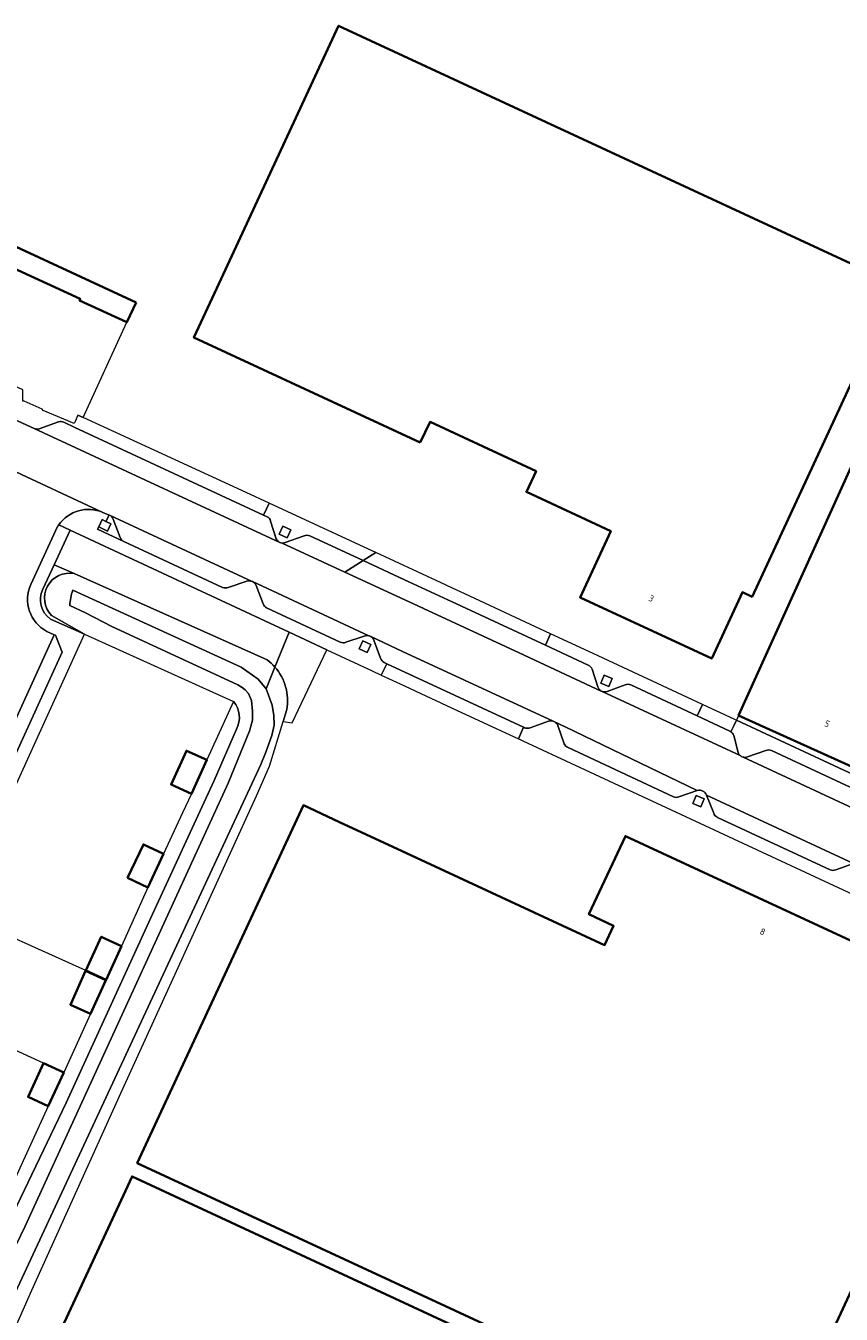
# Model space of a CAD drawing. Extents: x 151587 to 155483, y 462503 to 464608.
# Tile 21 of 236: x 152250 to 152362, y 464142 to 464320. Entities that reach past the tile are written whole.
import ezdxf
from ezdxf.enums import TextEntityAlignment as Align

# ---------------------------------------------------------------- set-up
doc = ezdxf.new("R2010")
doc.units = 0
doc.header["$LTSCALE"] = 0.5
for name, color, linetype, lineweight in [('B-RO-GR-BEPLANTING_CULTUUR_BOSPLANTSOEN-GV', 251, 'CONTINUOUS', 18), ('B-RO-GR-BEPLANTING_CULTUUR_HEESTERS-GV', 251, 'CONTINUOUS', 18), ('B-RO-GR-GROENVOORZIENING-GV', 251, 'CONTINUOUS', 18), ('B-RO-IE-TERREINAFSCHEIDING_KUNSTMATIG_HEKWERK-G', 251, 'IE-TERREINAFSCHEIDING-KUNSTMATIG', 18), ('B-RO-IE-TERREINAFSCHEIDING_KUNSTMATIG_MUUR-G', 251, 'IE-TERREINAFSCHEIDING-KUNSTMATIG-DICHT', 18), ('B-RO-OG-BEBOUWING-GV', 6, 'CONTINUOUS', 35), ('B-RO-OG-BEBOUWING-T18', 1, 'CONTINUOUS', 18), ('B-RO-OG-TERREIN_CULTUURSCHEIDING-GV', 251, 'CONTINUOUS', 18), ('B-RO-OG-WATER-GV', 251, 'CONTINUOUS', 18), ('B-RO-OG-WATER_SLOOT-GV', 251, 'CONTINUOUS', 18), ('B-RO-VH-VERHARDING_ASFALT-GV', 251, 'CONTINUOUS', 18), ('B-RO-VH-VERHARDING_BEDRIJFSVLOERPLAAT-GV', 251, 'CONTINUOUS', 18), ('B-RO-VH-VERHARDING_BETONSTRAATSTEEN-GV', 251, 'CONTINUOUS', 18), ('B-RO-VH-VERHARDING_TEGEL-GV', 251, 'CONTINUOUS', 18)]:
    doc.layers.add(name, color=color, linetype=linetype, lineweight=lineweight)
doc.styles.add('NLCS-ISO-M200-T18', font='NLCS-ISO.ttf', dxfattribs={"height": 0.36})
doc.linetypes.add('IE-TERREINAFSCHEIDING-KUNSTMATIG', pattern='A,4,[82,NLCS.SHX,S=0.75,R=90,X=0,Y=0],4,-2', length=10)
doc.linetypes.add('IE-TERREINAFSCHEIDING-KUNSTMATIG-DICHT', pattern='A,8,-1,[82,NLCS.SHX,S=0.75,R=90,X=0,Y=0],-1', length=10)

msp = doc.modelspace()

# ---------------------------------------------------------------- linework, layer by layer
at = {"layer": 'B-RO-GR-BEPLANTING_CULTUUR_BOSPLANTSOEN-GV', "flags": 128}
msp.add_lwpolyline([(152285.823, 464225.572), (152285.325, 464223.954), (152286.53, 464223.735), (152291.295, 464233.825), (152286.11, 464236.236), (152284.16, 464231.439)], dxfattribs=at)
at = {"layer": 'B-RO-GR-BEPLANTING_CULTUUR_BOSPLANTSOEN-GV'}
msp.add_lwpolyline([(152284.16, 464231.439, -0.2232002), (152285.823, 464225.572)], format="xyb", dxfattribs=at)
at = {"layer": 'B-RO-GR-BEPLANTING_CULTUUR_HEESTERS-GV', "flags": 128}
msp.add_lwpolyline([(152284.16, 464231.439), (152286.11, 464236.236), (152255.945, 464250.274), (152253.754, 464245.53), (152256.497, 464244.305), (152283.113, 464232.425)], dxfattribs=at)
at = {"layer": 'B-RO-GR-BEPLANTING_CULTUUR_HEESTERS-GV'}
msp.add_lwpolyline([(152283.113, 464232.425, -0.0497986), (152284.16, 464231.439)], format="xyb", dxfattribs=at)
at = {"layer": 'B-RO-GR-GROENVOORZIENING-GV', "flags": 128}
for points in [[(152261.091, 464250.157), (152261.582, 464251.133), (152260.891, 464251.481), (152260.394, 464251.732), (152259.902, 464250.756)], [(152285.245, 464250.822), (152284.758, 464249.725), (152285.855, 464249.238), (152286.342, 464250.335)], [(152296.265, 464235.032), (152295.778, 464233.935), (152296.875, 464233.448), (152297.362, 464234.545)], [(152329.535, 464230.322), (152329.048, 464229.225), (152330.145, 464228.738), (152330.632, 464229.835)], [(152342.195, 464213.752), (152341.708, 464212.655), (152342.805, 464212.168), (152343.292, 464213.265)]]:
    msp.add_lwpolyline(points, close=True, dxfattribs=at)
at = {"layer": 'B-RO-IE-TERREINAFSCHEIDING_KUNSTMATIG_HEKWERK-G', "flags": 128}
for points in [[(152257.938, 464235.945), (152278.455, 464226.702)], [(152278.455, 464226.702), (152274.777, 464218.644)], [(152272.655, 464213.994), (152271.445, 464211.375)], [(152271.445, 464211.375), (152268.83, 464205.713)], [(152266.655, 464201.085), (152263.041, 464193.024)], [(152258.144, 464189.638), (152240.442, 464197.591)], [(152252.29, 464176.875), (152234.678, 464184.956)], [(152258.787, 464183.681), (152255.077, 464175.599)], [(152252.955, 464170.964), (152249.254, 464162.917)]]:
    msp.add_lwpolyline(points, dxfattribs=at)
at = {"layer": 'B-RO-IE-TERREINAFSCHEIDING_KUNSTMATIG_MUUR-G', "flags": 128}
msp.add_lwpolyline([(152257.013, 464266.137), (152257.748, 464265.797), (152263.794, 464278.9)], dxfattribs=at)
at = {"layer": 'B-RO-OG-BEBOUWING-GV', "flags": 128}
for points in [[(152304.158, 464262.341), (152305.527, 464265.181), (152320.148, 464258.395), (152318.798, 464255.545), (152330.42, 464250.15), (152326.19, 464241.03), (152344.328, 464232.61), (152348.563, 464241.729), (152349.889, 464241.113), (152369.817, 464284.045), (152292.937, 464319.731), (152276.168, 464283.603), (152273.01, 464276.8)], [(152265.059, 464281.642), (152245.311, 464290.755), (152244.138, 464288.213), (152257.348, 464282.117), (152257.257, 464281.917), (152263.794, 464278.9)], [(152348.01, 464224.75), (152371.19, 464214.305), (152394.128, 464264.94), (152410.797, 464257.389), (152414.329, 464265.186), (152374.532, 464283.213), (152374.501, 464283.144), (152371.772, 464277.097), (152372.665, 464276.694), (152371.994, 464275.209), (152371.056, 464275.633)], [(152274.777, 464218.644), (152271.989, 464219.917), (152269.866, 464215.267), (152272.655, 464213.994)], [(152263.881, 464202.388), (152266.655, 464201.085), (152268.83, 464205.713), (152266.055, 464207.016)], [(152263.041, 464193.024), (152260.248, 464194.287), (152258.144, 464189.638), (152260.937, 464188.374)], [(152260.881, 464188.324), (152258.087, 464189.585), (152255.992, 464184.941), (152258.787, 464183.681)], [(152252.955, 464170.964), (152255.077, 464175.599), (152252.29, 464176.875), (152250.168, 464172.239)], [(152294.742, 464103.026), (152311.638, 464139.409), (152264.504, 464161.299), (152247.607, 464124.916)]]:
    msp.add_lwpolyline(points, close=True, dxfattribs=at)
for points in [[(152300.39, 464206.687), (152293.084, 464210.077), (152288.081, 464212.399), (152265.215, 464163.127), (152307.642, 464143.438), (152334.356, 464131.041), (152343.579, 464126.762), (152352.831, 464122.468), (152375.713, 464171.776), (152372.484, 464173.274), (152373.609, 464175.697), (152373.707, 464175.909), (152378.216, 464173.817)], [(152374.357, 464185.853), (152375.44, 464188.22), (152332.45, 464208.17), (152327.42, 464197.39), (152330.82, 464195.8), (152329.58, 464193.14), (152316.616, 464199.156), (152300.39, 464206.687)]]:
    msp.add_lwpolyline(points, dxfattribs=at)
at = {"layer": 'B-RO-OG-TERREIN_CULTUURSCHEIDING-GV', "flags": 128}
for points in [[(152256.497, 464244.305), (152253.754, 464245.53), (152252.186, 464242.134)], [(152253.261, 464238.041), (152257.938, 464235.945), (152253.376, 464238.548)], [(152278.455, 464226.702), (152274.777, 464218.644), (152272.655, 464213.994), (152271.445, 464211.375), (152268.83, 464205.713), (152266.655, 464201.085), (152263.041, 464193.024), (152260.937, 464188.374), (152260.881, 464188.324), (152258.787, 464183.681), (152255.077, 464175.599), (152252.955, 464170.964), (152249.254, 464162.917), (152247.142, 464158.267), (152247.102, 464158.285), (152243.439, 464150.219), (152244.88, 464149.565), (152255.431, 464171.419), (152267.038, 464196.832), (152275.8, 464215.826)], [(152275.8, 464215.826), (152278.859, 464222.866)]]:
    msp.add_lwpolyline(points, dxfattribs=at)
at = {"layer": 'B-RO-OG-TERREIN_CULTUURSCHEIDING-GV'}
for points in [[(152253.376, 464238.548, -0.7272254), (152256.497, 464244.305)], [(152252.186, 464242.134, 0.3696327), (152253.261, 464238.041)], [(152278.859, 464222.866, 0.3096673), (152278.455, 464226.702)]]:
    msp.add_lwpolyline(points, format="xyb", dxfattribs=at)
at = {"layer": 'B-RO-OG-TERREIN_CULTUURSCHEIDING-GV', "flags": 128}
msp.add_lwpolyline([(152348.01, 464224.75), (152347.726, 464224.124), (152371.209, 464213.189), (152371.629, 464214.103), (152371.19, 464214.305)], close=True, dxfattribs=at)
at = {"layer": 'B-RO-OG-WATER-GV', "flags": 128}
for points in [[(152238.943, 464125.03), (152282.216, 464218.003), (152282.919, 464219.736), (152283.736, 464222.001), (152284.047, 464223.416), (152284.037, 464224.765), (152283.793, 464226.191), (152282.946, 464228.451), (152281.869, 464229.78), (152279.522, 464231.41), (152256.327, 464242.016)], [(152255.903, 464239.901), (152258.087, 464238.9), (152261.704, 464237.007), (152279.063, 464228.962), (152279.667, 464228.628), (152280.07, 464228.311), (152280.54, 464227.8), (152280.948, 464226.844), (152281.092, 464225.344), (152281.08, 464224.114), (152280.85, 464223.292), (152280.702, 464222.765), (152277.72, 464215.426), (152249.79, 464154.459), (152236.044, 464126.097)]]:
    msp.add_lwpolyline(points, dxfattribs=at)
at = {"layer": 'B-RO-OG-WATER-GV'}
msp.add_lwpolyline([(152256.327, 464242.016, 0.0642785), (152255.903, 464239.901)], format="xyb", dxfattribs=at)
at = {"layer": 'B-RO-OG-WATER_SLOOT-GV'}
for points in [[(152256.497, 464244.305, 0.7272254), (152253.376, 464238.548)], [(152255.903, 464239.901, -0.0642785), (152256.327, 464242.016)], [(152284.16, 464231.439, 0.0497986), (152283.113, 464232.425)], [(152285.823, 464225.572, 0.2232002), (152284.16, 464231.439)], [(152278.455, 464226.702, -0.3096673), (152278.859, 464222.866)]]:
    msp.add_lwpolyline(points, format="xyb", dxfattribs=at)
at = {"layer": 'B-RO-OG-WATER_SLOOT-GV', "flags": 128}
for points in [[(152283.113, 464232.425), (152256.497, 464244.305)], [(152256.327, 464242.016), (152279.522, 464231.41), (152281.869, 464229.78), (152282.946, 464228.451), (152284.16, 464231.439)], [(152232.293, 464125.742), (152236.362, 464124.922), (152236.032, 464125.341), (152235.949, 464125.659), (152236.044, 464126.097), (152249.79, 464154.459), (152277.72, 464215.426), (152280.702, 464222.765), (152280.85, 464223.292), (152281.08, 464224.114), (152281.092, 464225.344), (152280.948, 464226.844), (152280.54, 464227.8), (152280.07, 464228.311), (152279.667, 464228.628), (152279.063, 464228.962), (152261.704, 464237.007), (152258.087, 464238.9), (152255.903, 464239.901)], [(152253.376, 464238.548), (152257.938, 464235.945), (152278.455, 464226.702)], [(152284.16, 464231.439), (152282.946, 464228.451), (152283.793, 464226.191), (152284.037, 464224.765), (152284.047, 464223.416), (152283.736, 464222.001), (152282.919, 464219.736), (152282.216, 464218.003), (152238.943, 464125.03)], [(152248.493, 464140.633), (152250.683, 464145.654), (152263.182, 464173.281), (152281.622, 464213.707), (152283.434, 464217.806), (152285.325, 464223.954), (152285.823, 464225.572)], [(152278.859, 464222.866), (152275.8, 464215.826), (152267.038, 464196.832), (152255.431, 464171.419), (152244.88, 464149.565), (152243.662, 464147.041), (152232.293, 464125.742)]]:
    msp.add_lwpolyline(points, dxfattribs=at)
at = {"layer": 'B-RO-VH-VERHARDING_ASFALT-GV', "flags": 128}
for points in [[(152284.827, 464248.593), (152251.013, 464264.273), (152250.009, 464264.743), (152246.208, 464266.489), (152243.076, 464267.972), (152232.081, 464273.096)], [(152221.41, 464270.92), (152222.539, 464270.399), (152224.41, 464269.536), (152241.678, 464261.497), (152241.684, 464261.494), (152247.128, 464258.953), (152260.452, 464252.728), (152261.335, 464252.362), (152261.382, 464252.34), (152261.404, 464252.33), (152268.672, 464248.969), (152281.019, 464243.218), (152281.036, 464243.21), (152281.066, 464243.196), (152297.124, 464235.735), (152297.142, 464235.729), (152297.158, 464235.724)], [(152348.341, 464219.186), (152348.272, 464219.229), (152348.238, 464219.256), (152329.226, 464228.082), (152329.165, 464228.11), (152329.144, 464228.12), (152329.113, 464228.134), (152317.818, 464233.391), (152304.613, 464239.517), (152304.587, 464239.527), (152304.561, 464239.541), (152304.495, 464239.57), (152304.449, 464239.593), (152293.818, 464244.514), (152285.18, 464248.513)], [(152297.329, 464235.645), (152297.372, 464235.625), (152301.747, 464233.591), (152322.489, 464223.971)], [(152322.661, 464223.891), (152322.693, 464223.875), (152324.129, 464223.209), (152342.341, 464214.446)], [(152367.874, 464210.096), (152367.83, 464210.123), (152367.817, 464210.131), (152348.668, 464219.035)], [(152343.61, 464213.79), (152363.839, 464204.386), (152363.85, 464204.39)]]:
    msp.add_lwpolyline(points, dxfattribs=at)
at = {"layer": 'B-RO-VH-VERHARDING_ASFALT-GV'}
for points in [[(152285.18, 464248.513, -0.0851087), (152284.827, 464248.593)], [(152297.158, 464235.724, -0.1212459), (152297.329, 464235.645)], [(152322.489, 464223.971, -0.150956), (152322.661, 464223.891)], [(152348.668, 464219.035, -0.137871), (152348.341, 464219.186)], [(152342.341, 464214.446, -0.3860788), (152343.61, 464213.79)]]:
    msp.add_lwpolyline(points, format="xyb", dxfattribs=at)
at = {"layer": 'B-RO-VH-VERHARDING_BEDRIJFSVLOERPLAAT-GV', "flags": 128}
msp.add_lwpolyline([(152321.417, 464234.44), (152322.142, 464236), (152310.305, 464241.495), (152309.222, 464241.998), (152306.353, 464243.331), (152298.066, 464247.183), (152296.322, 464246.087), (152302.592, 464243.179), (152308.56, 464240.41)], close=True, dxfattribs=at)
at = {"layer": 'B-RO-VH-VERHARDING_BETONSTRAATSTEEN-GV', "flags": 128}
for points in [[(152251.013, 464264.273), (152284.827, 464248.593)], [(152254.346, 464265.197), (152251.716, 464264.234)], [(152283.099, 464252.125), (152282.615, 464252.35), (152256.625, 464264.438), (152255.073, 464265.172)], [(152260.452, 464252.728), (152247.128, 464258.953)], [(152261.404, 464252.33), (152261.382, 464252.34), (152261.335, 464252.362), (152260.891, 464251.481), (152261.582, 464251.133), (152261.091, 464250.157), (152259.902, 464250.756), (152259.732, 464250.418), (152263.36, 464248.73)], [(152281.019, 464243.218), (152268.672, 464248.969), (152261.404, 464252.33)], [(152261.88, 464251.8), (152262.831, 464249.28)], [(152262.831, 464249.28), (152261.88, 464251.8)], [(152284.356, 464249.103), (152283.547, 464251.536)], [(152250.567, 464242.814), (152254.236, 464250.766)], [(152263.36, 464248.73), (152276.97, 464242.4)], [(152285.18, 464248.513), (152293.818, 464244.514), (152296.322, 464246.087), (152288.96, 464249.5)], [(152288.19, 464249.5), (152285.597, 464248.578)], [(152239.135, 464242.544), (152232.585, 464245.569), (152209.804, 464171.472), (152209.253, 464169.664), (152221.143, 464164.403), (152222.068, 464166.417), (152253.776, 464235.879), (152252.758, 464236.336)], [(152327.321, 464231.699), (152321.417, 464234.44), (152308.56, 464240.41), (152302.592, 464243.179), (152296.322, 464246.087), (152293.818, 464244.514), (152304.449, 464239.593), (152304.495, 464239.57), (152304.561, 464239.541), (152304.587, 464239.527), (152304.613, 464239.517), (152317.818, 464233.391), (152329.113, 464228.134)], [(152277.74, 464242.4), (152280.28, 464243.28)], [(152297.124, 464235.735), (152281.066, 464243.196)], [(152281.59, 464242.67), (152282.551, 464240.14)], [(152283.02, 464239.59), (152293.17, 464234.88)], [(152293.94, 464234.84), (152296.46, 464235.7)], [(152322.489, 464223.971), (152301.747, 464233.591), (152297.372, 464235.625)], [(152297.79, 464235.14), (152298.71, 464232.64)], [(152299.23, 464232.05), (152299.56, 464231.896), (152318.395, 464223.142), (152318.55, 464223.07)], [(152328.641, 464228.69), (152327.85, 464231.14)], [(152332.411, 464228.99), (152329.93, 464228.08)], [(152346.83, 464222.62), (152342.315, 464224.723), (152333.2, 464228.97)], [(152329.226, 464228.082), (152348.238, 464219.256)], [(152346.978, 464222.534), (152347.316, 464223.267), (152347.726, 464224.124), (152347.52, 464224.22), (152343.054, 464226.294), (152342.315, 464224.723)], [(152319.32, 464223.08), (152321.85, 464223.99)], [(152339.81, 464213.55), (152342.341, 464214.446), (152324.129, 464223.209), (152322.693, 464223.875)], [(152323.15, 464223.37), (152324.02, 464220.87)], [(152342.315, 464224.723), (152346.83, 464222.62)], [(152347.991, 464219.67), (152347.36, 464222.02)], [(152324.54, 464220.34), (152339.05, 464213.56)], [(152351.78, 464219.94), (152349.26, 464219.07)], [(152366.17, 464213.62), (152352.55, 464219.94)], [(152348.668, 464219.035), (152367.817, 464210.131)], [(152361.401, 464203.497), (152363.839, 464204.386), (152343.61, 464213.79), (152344.631, 464211.31)], [(152345.025, 464210.793), (152345.14, 464210.74), (152360.636, 464203.53)]]:
    msp.add_lwpolyline(points, dxfattribs=at)
at = {"layer": 'B-RO-VH-VERHARDING_BETONSTRAATSTEEN-GV'}
for points in [[(152251.716, 464264.234, -0.1806508), (152251.013, 464264.273)], [(152255.073, 464265.172, 0.1416526), (152254.346, 464265.197)], [(152254.387, 464250.999, -0.3586565), (152260.452, 464252.728)], [(152261.404, 464252.33, -0.1848915), (152261.88, 464251.8)], [(152261.88, 464251.8, 0.1848915), (152261.404, 464252.33)], [(152283.547, 464251.536, 0.2845891), (152283.099, 464252.125)], [(152254.236, 464250.766, -0.0149437), (152254.387, 464250.999)], [(152262.831, 464249.28, 0.1863034), (152263.36, 464248.73)], [(152263.36, 464248.73, -0.1863034), (152262.831, 464249.28)], [(152284.827, 464248.593, -0.1783911), (152284.356, 464249.103)], [(152285.597, 464248.578, -0.1032261), (152285.18, 464248.513)], [(152288.96, 464249.5, 0.1818182), (152288.19, 464249.5)], [(152252.758, 464236.336, -0.3990287), (152250.567, 464242.814)], [(152280.28, 464243.28, -0.1651743), (152281.019, 464243.218)], [(152281.066, 464243.196, -0.1676185), (152281.59, 464242.67)], [(152276.97, 464242.4, 0.1844156), (152277.74, 464242.4)], [(152282.551, 464240.14, 0.1775179), (152283.02, 464239.59)], [(152296.46, 464235.7, -0.1731879), (152297.124, 464235.735)], [(152297.372, 464235.625, -0.2005719), (152297.79, 464235.14)], [(152293.17, 464234.88, 0.2338101), (152293.94, 464234.84)], [(152298.71, 464232.64, 0.1531124), (152299.23, 464232.05)], [(152327.85, 464231.14, 0.1875095), (152327.321, 464231.699)], [(152329.113, 464228.134, -0.2082118), (152328.641, 464228.69)], [(152333.2, 464228.97, 0.2002857), (152332.411, 464228.99)], [(152329.93, 464228.08, -0.1903394), (152329.226, 464228.082)], [(152318.55, 464223.07, 0.1714334), (152319.32, 464223.08)], [(152321.85, 464223.99, -0.1518051), (152322.489, 464223.971)], [(152322.693, 464223.875, -0.1913107), (152323.15, 464223.37)], [(152346.83, 464222.62, -0.0420481), (152346.978, 464222.534)], [(152346.978, 464222.534, 0.0420481), (152346.83, 464222.62)], [(152347.36, 464222.02, 0.1605191), (152346.978, 464222.534)], [(152324.02, 464220.87, 0.2), (152324.54, 464220.34)], [(152348.238, 464219.256, -0.1768035), (152347.991, 464219.67)], [(152352.55, 464219.94, 0.2051948), (152351.78, 464219.94)], [(152349.26, 464219.07, -0.1739776), (152348.668, 464219.035)], [(152339.05, 464213.56, 0.1973689), (152339.81, 464213.55)], [(152344.631, 464211.31, 0.2556962), (152345.025, 464210.793)], [(152360.636, 464203.53, 0.2052416), (152361.401, 464203.497)]]:
    msp.add_lwpolyline(points, format="xyb", dxfattribs=at)
at = {"layer": 'B-RO-VH-VERHARDING_BETONSTRAATSTEEN-GV', "flags": 128}
for points in [[(152222.068, 464166.417), (152224.725, 464167.399), (152254.887, 464233.46), (152253.938, 464235.806), (152253.776, 464235.879)], [(152309.158, 464225.517), (152317.693, 464221.571), (152318.395, 464223.142), (152299.56, 464231.896), (152298.781, 464230.315), (152298.813, 464230.299), (152301.397, 464229.104)]]:
    msp.add_lwpolyline(points, close=True, dxfattribs=at)
at = {"layer": 'B-RO-VH-VERHARDING_TEGEL-GV', "flags": 128}
for points in [[(152255.073, 464265.172), (152256.625, 464264.438), (152282.615, 464252.35), (152282.649, 464252.423), (152283.383, 464254.005), (152280.21, 464255.48), (152257.748, 464265.797), (152257.04, 464266.124), (152256.641, 464265.263), (152256.518, 464264.976), (152252.253, 464266.764), (152252.096, 464266.946), (152249.645, 464268.061), (152249.428, 464268.045), (152249.469, 464269.591), (152246.416, 464271.021), (152246.362, 464270.932), (152245.061, 464271.541), (152244.737, 464270.877), (152237.085, 464274.399), (152237.433, 464275.211), (152236.887, 464275.515), (152235.731, 464276.072), (152235.644, 464275.847)], [(152232.081, 464273.096), (152243.076, 464267.972), (152246.208, 464266.489), (152250.009, 464264.743), (152251.013, 464264.273)], [(152251.716, 464264.234), (152254.346, 464265.197)], [(152297.036, 464247.661), (152283.383, 464254.005), (152282.649, 464252.423), (152282.615, 464252.35), (152283.099, 464252.125)], [(152276.97, 464242.4), (152263.36, 464248.73), (152259.732, 464250.418), (152259.902, 464250.756), (152260.394, 464251.732), (152260.891, 464251.481), (152261.335, 464252.362), (152260.452, 464252.728)], [(152283.547, 464251.536), (152284.356, 464249.103)], [(152254.236, 464250.766), (152250.567, 464242.814)], [(152252.186, 464242.134), (152253.754, 464245.53), (152255.945, 464250.274), (152254.387, 464250.999)], [(152254.387, 464250.999), (152255.945, 464250.274), (152286.11, 464236.236), (152291.295, 464233.825), (152297.58, 464230.903), (152298.781, 464230.315), (152299.56, 464231.896), (152299.23, 464232.05)], [(152239.756, 464244.168), (152237.086, 464245.434), (152229.7, 464248.938), (152225.333, 464234.741), (152221.209, 464221.333), (152217.093, 464207.953), (152212.947, 464194.475), (152208.839, 464181.121), (152204.687, 464167.622), (152223.035, 464159.431), (152228.841, 464172.16), (152234.678, 464184.956), (152240.442, 464197.591), (152246.281, 464210.391), (152251.034, 464220.811), (152257.938, 464235.945), (152253.261, 464238.041)], [(152285.597, 464248.578), (152288.19, 464249.5)], [(152288.96, 464249.5), (152296.322, 464246.087), (152298.066, 464247.183), (152297.036, 464247.661)], [(152252.758, 464236.336), (152253.776, 464235.879), (152253.938, 464235.806), (152254.887, 464233.46), (152224.725, 464167.399), (152222.068, 464166.417), (152221.143, 464164.403), (152220.98, 464164.046), (152218.814, 464163.249), (152210.038, 464167.145), (152209.186, 464169.444), (152209.253, 464169.664), (152209.804, 464171.472), (152208.495, 464174.093), (152230.147, 464244.455), (152232.501, 464245.608), (152232.585, 464245.569), (152239.135, 464242.544)], [(152280.28, 464243.28), (152277.74, 464242.4)], [(152281.066, 464243.196), (152281.036, 464243.21), (152281.019, 464243.218)], [(152282.551, 464240.14), (152281.59, 464242.67)], [(152293.17, 464234.88), (152283.02, 464239.59)], [(152296.46, 464235.7), (152293.94, 464234.84)], [(152297.158, 464235.724), (152297.142, 464235.729), (152297.124, 464235.735)], [(152297.372, 464235.625), (152297.329, 464235.645)], [(152343.054, 464226.294), (152327.998, 464233.282), (152322.142, 464236), (152321.417, 464234.44), (152327.321, 464231.699)], [(152298.71, 464232.64), (152297.79, 464235.14)], [(152327.85, 464231.14), (152328.641, 464228.69)], [(152329.93, 464228.08), (152332.411, 464228.99)], [(152333.2, 464228.97), (152342.315, 464224.723), (152343.054, 464226.294)], [(152329.113, 464228.134), (152329.144, 464228.12), (152329.165, 464228.11), (152329.226, 464228.082)], [(152318.55, 464223.07), (152318.395, 464223.142), (152317.693, 464221.571), (152318.05, 464221.405), (152318.325, 464221.277), (152385.514, 464190.028), (152391.122, 464187.42), (152391.851, 464188.993), (152391.75, 464189.04)], [(152321.85, 464223.99), (152319.32, 464223.08)], [(152322.693, 464223.875), (152322.661, 464223.891)], [(152324.02, 464220.87), (152323.15, 464223.37)], [(152385.971, 464204.407), (152386.636, 464205.84), (152386.699, 464205.975), (152375.097, 464211.378), (152371.209, 464213.189), (152347.726, 464224.124), (152347.316, 464223.267), (152346.978, 464222.534)], [(152347.36, 464222.02), (152347.991, 464219.67)], [(152339.05, 464213.56), (152324.54, 464220.34)], [(152349.26, 464219.07), (152351.78, 464219.94)], [(152352.55, 464219.94), (152366.17, 464213.62)], [(152348.238, 464219.256), (152348.272, 464219.229), (152348.341, 464219.186)], [(152342.341, 464214.446), (152339.81, 464213.55)], [(152344.631, 464211.31), (152343.61, 464213.79)], [(152360.636, 464203.53), (152345.14, 464210.74), (152345.025, 464210.793)], [(152363.85, 464204.39), (152363.839, 464204.386), (152361.401, 464203.497)]]:
    msp.add_lwpolyline(points, dxfattribs=at)
at = {"layer": 'B-RO-VH-VERHARDING_TEGEL-GV'}
for points in [[(152251.013, 464264.273, 0.1806508), (152251.716, 464264.234)], [(152254.346, 464265.197, -0.1416526), (152255.073, 464265.172)], [(152260.452, 464252.728, 0.3586565), (152254.387, 464250.999)], [(152283.099, 464252.125, -0.2845891), (152283.547, 464251.536)], [(152254.387, 464250.999, 0.0149437), (152254.236, 464250.766)], [(152284.356, 464249.103, 0.1783911), (152284.827, 464248.593)], [(152284.827, 464248.593, 0.0851087), (152285.18, 464248.513)], [(152285.18, 464248.513, 0.1032261), (152285.597, 464248.578)], [(152288.19, 464249.5, -0.1818182), (152288.96, 464249.5)], [(152250.567, 464242.814, 0.3990287), (152252.758, 464236.336)], [(152281.019, 464243.218, 0.1651743), (152280.28, 464243.28)], [(152281.59, 464242.67, 0.1676185), (152281.066, 464243.196)], [(152253.261, 464238.041, -0.3696327), (152252.186, 464242.134)], [(152277.74, 464242.4, -0.1844156), (152276.97, 464242.4)], [(152283.02, 464239.59, -0.1775179), (152282.551, 464240.14)], [(152297.124, 464235.735, 0.1731879), (152296.46, 464235.7)], [(152297.329, 464235.645, 0.1212459), (152297.158, 464235.724)], [(152297.79, 464235.14, 0.2005719), (152297.372, 464235.625)], [(152293.94, 464234.84, -0.2338101), (152293.17, 464234.88)], [(152299.23, 464232.05, -0.1531124), (152298.71, 464232.64)], [(152327.321, 464231.699, -0.1875095), (152327.85, 464231.14)], [(152328.641, 464228.69, 0.2082118), (152329.113, 464228.134)], [(152332.411, 464228.99, -0.2002857), (152333.2, 464228.97)], [(152329.226, 464228.082, 0.1903394), (152329.93, 464228.08)], [(152319.32, 464223.08, -0.1714334), (152318.55, 464223.07)], [(152322.489, 464223.971, 0.1518051), (152321.85, 464223.99)], [(152322.661, 464223.891, 0.150956), (152322.489, 464223.971)], [(152323.15, 464223.37, 0.1913107), (152322.693, 464223.875)], [(152346.978, 464222.534, -0.1605191), (152347.36, 464222.02)], [(152324.54, 464220.34, -0.2), (152324.02, 464220.87)], [(152347.991, 464219.67, 0.1768035), (152348.238, 464219.256)], [(152351.78, 464219.94, -0.2051948), (152352.55, 464219.94)], [(152348.341, 464219.186, 0.137871), (152348.668, 464219.035)], [(152348.668, 464219.035, 0.1739776), (152349.26, 464219.07)], [(152343.61, 464213.79, 0.3860788), (152342.341, 464214.446)], [(152339.81, 464213.55, -0.1973689), (152339.05, 464213.56)], [(152345.025, 464210.793, -0.2556962), (152344.631, 464211.31)], [(152361.401, 464203.497, -0.2052416), (152360.636, 464203.53)]]:
    msp.add_lwpolyline(points, format="xyb", dxfattribs=at)
at = {"layer": 'B-RO-VH-VERHARDING_TEGEL-GV', "flags": 128}
for points in [[(152285.245, 464250.822), (152286.342, 464250.335), (152285.855, 464249.238), (152284.758, 464249.725)], [(152296.265, 464235.032), (152297.362, 464234.545), (152296.875, 464233.448), (152295.778, 464233.935)], [(152329.535, 464230.322), (152330.632, 464229.835), (152330.145, 464228.738), (152329.048, 464229.225)], [(152342.195, 464213.752), (152343.292, 464213.265), (152342.805, 464212.168), (152341.708, 464212.655)]]:
    msp.add_lwpolyline(points, close=True, dxfattribs=at)

# ---------------------------------------------------------------- texts
at = {"layer": 'B-RO-OG-BEBOUWING-T18', "style": 'NLCS-ISO-M200-T18'}
for s, rotation, p in [('3', 335.1, (152336.005, 464240.884)), ('5', 335.7, (152360.236, 464223.628)), ('8', 335.1, (152351.341, 464194.994))]:
    msp.add_text(s, height=0.9, rotation=rotation, dxfattribs=at).set_placement(p, align=Align.MIDDLE)

doc.saveas('drawing.dxf')
